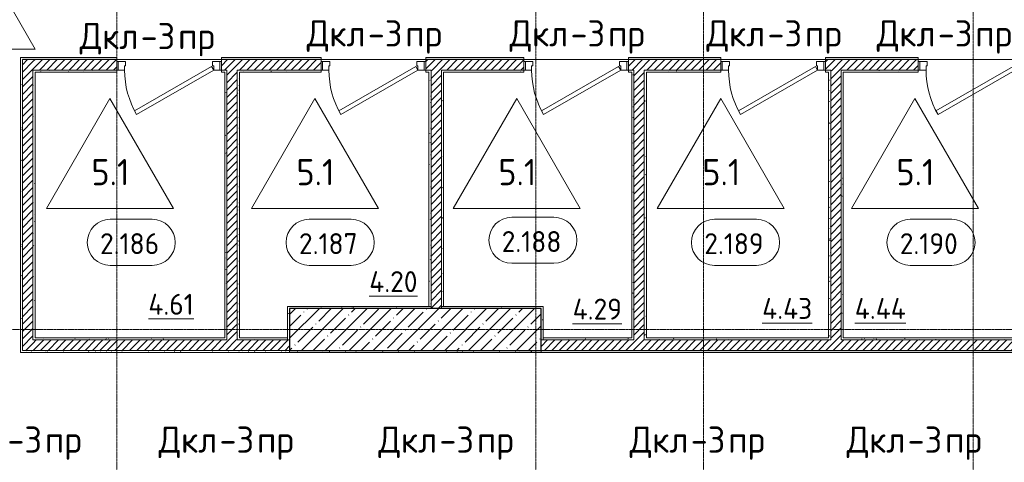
# Model space of a CAD drawing. Header units: millimetres. Extents: x -4136 to 63268, y -10605 to 130973.
# Tile 17 of 47: x 11573 to 20972, y 36233 to 40455. Entities that reach past the tile are written whole.
import ezdxf

# ---------------------------------------------------------------- set-up
doc = ezdxf.new("R2010")
doc.units = ezdxf.units.MM
doc.linetypes.add('4_ Штрихпунктир_ 10 х 2 мм', pattern=[14, 10, -2, 0, -2])
for name, color, linetype, lineweight in [('A-AREA-IDEN', 7, 'Continuous', 5), ('A-DOOR', 7, 'Continuous', 13), ('A-DOOR-FRAM', 7, 'Continuous', 13), ('A-DOOR-IDEN', 7, 'Continuous', 5), ('A-FLOR', 7, 'Continuous', 13), ('A-FLOR-IDEN', 7, 'Continuous', 5), ('A-WALL', 7, 'Continuous', 13), ('A-WALL-PATT', 7, 'Continuous', 13), ('I-WALL', 7, 'Continuous', 13), ('S-COLS', 7, 'Continuous', 25), ('S-GRID', 7, 'Continuous', 5)]:
    doc.layers.add(name, color=color, linetype=linetype, lineweight=lineweight)
doc.styles.add('GOST Common_2', font='GOST_Common.ttf', dxfattribs={"height": 250})
doc.styles.add('GOST Common_3', font='GOST_Common.ttf', dxfattribs={"height": 200})
pattern_1 = [(0, (0, 0), (203.2, 50.8), [3.353, -149.047, 3.353, -149.047, -812.8]), (0, (0, 0), (203.2, 50.8), [-304.8, 3.353, -301.447, 3.353, -149.047, -355.6]), (0, (0, 0), (203.2, 50.8), [-762, 3.353, -98.247, 3.353, -250.647]), (120, (76.2, 25.4), (-145.59409, 150.57636), [3.353, -149.047, 3.353, -149.047, -812.8]), (120, (76.2, 25.4), (-145.59409, 150.57636), [-304.8, 3.353, -301.447, 3.353, -149.047, -355.6]), (120, (76.2, 25.4), (-145.59409, 150.57636), [-762, 3.353, -98.247, 3.353, -250.647]), (240, (101.6, 127), (-57.60591, -201.37636), [3.353, -149.047, 3.353, -149.047, -812.8]), (240, (101.6, 127), (-57.60591, -201.37636), [-304.8, 3.353, -301.447, 3.353, -149.047, -355.6]), (240, (101.6, 127), (-57.60591, -201.37636), [-762, 3.353, -98.247, 3.353, -250.647])]
pattern_2 = [(45, (0, 0), (-35.35534, 35.35534), [])]

# ---------------------------------------------------------------- blocks, each defined once
blk = doc.blocks.new('Наметкина 10_РД_АР_П_Отделка_R21_rvt-1--02_Подвал_МП_часть А')
at = {"layer": 'A-WALL-PATT', "lineweight": 5}
h = blk.add_hatch(dxfattribs=at)
h.set_pattern_fill('FP_16', color=256, style=0, pattern_type=2)
h.set_pattern_definition(pattern_1)
h.paths.add_polyline_path([(11580, 37300), (11600, 37300), (11600, 40095), (11580, 40095), (11580, 37557.5)])
h = blk.add_hatch(dxfattribs=at)
h.set_pattern_fill('FP_16', color=256, style=0, pattern_type=2)
h.set_pattern_definition(pattern_1)
h.paths.add_polyline_path([(23370, 40075), (23370, 40095), (23100, 40095), (23100, 40075), (23350, 40075)])
h.paths.add_polyline_path([(21745.7, 40075), (22100, 40075), (22100, 40095), (21150, 40095), (21150, 40075)])
h.paths.add_polyline_path([(20025.4, 40075), (20150, 40075), (20150, 40095), (19265, 40095), (19265, 40075)])
h.paths.add_polyline_path([(18265, 40075), (18265, 40095), (17385, 40095), (17385, 40075)])
h.paths.add_polyline_path([(11600, 40075), (12500, 40075), (12500, 40095), (11600, 40095)])
h.paths.add_polyline_path([(14450, 40075), (14450, 40095), (13500, 40095), (13500, 40075)])
h.paths.add_polyline_path([(16385, 40075), (16385, 40095), (15450, 40095), (15450, 40075)])
h = blk.add_hatch(dxfattribs=at)
h.set_pattern_fill('FP_16', color=256, style=0, pattern_type=2)
h.set_pattern_definition(pattern_1)
h.paths.add_polyline_path([(13530, 39955), (13550, 39955), (13550, 39975), (13500, 39975), (13500, 39955)])
h.paths.add_polyline_path([(12500, 39955), (12500, 39975), (11700, 39975), (11700, 39955), (11720, 39955)])
h = blk.add_hatch(dxfattribs=at)
h.set_pattern_fill('FP_16', color=256, style=0, pattern_type=2)
h.set_pattern_definition(pattern_1)
h.paths.add_polyline_path([(11720, 37420), (11720, 39955), (11700, 39955), (11700, 37420)])
h = blk.add_hatch(dxfattribs=at)
h.set_pattern_fill('FP_16', color=256, style=0, pattern_type=2)
h.set_pattern_definition(pattern_1)
h.paths.add_polyline_path([(13550, 37420), (13550, 39955), (13530, 39955), (13530, 37420)])
h = blk.add_hatch(dxfattribs=at)
h.set_pattern_fill('FP_16', color=256, style=0, pattern_type=2)
h.set_pattern_definition(pattern_1)
h.paths.add_polyline_path([(15480, 39955), (15500, 39955), (15500, 39975), (15450, 39975), (15450, 39955)])
h.paths.add_polyline_path([(14450, 39955), (14450, 39975), (13650, 39975), (13650, 39955), (13670, 39955)])
h = blk.add_hatch(dxfattribs=at)
h.set_pattern_fill('FP_16', color=256, style=0, pattern_type=2)
h.set_pattern_definition(pattern_1)
h.paths.add_polyline_path([(13670, 37400), (13670, 39955), (13650, 39955), (13650, 37400)])
h = blk.add_hatch(dxfattribs=at)
h.set_pattern_fill('FP_16', color=256, style=0, pattern_type=2)
h.set_pattern_definition(pattern_1)
h.paths.add_polyline_path([(15500, 37720), (15500, 39955), (15480, 39955), (15480, 37720)])
h = blk.add_hatch(dxfattribs=at)
h.set_pattern_fill('FP_16', color=256, style=0, pattern_type=2)
h.set_pattern_definition(pattern_1)
h.paths.add_polyline_path([(15600, 37720), (15620, 37720), (15620, 39975), (15600, 39975), (15600, 39086.2)])
h = blk.add_hatch(dxfattribs=at)
h.set_pattern_fill('FP_16', color=256, style=0, pattern_type=2)
h.set_pattern_definition(pattern_1)
h.paths.add_polyline_path([(17415, 39955), (17435, 39955), (17435, 39975), (17385, 39975), (17385, 39955)])
h.paths.add_polyline_path([(16385, 39955), (16385, 39975), (15620, 39975), (15620, 39955)])
h = blk.add_hatch(dxfattribs=at)
h.set_pattern_fill('FP_16', color=256, style=0, pattern_type=2)
h.set_pattern_definition(pattern_1)
h.paths.add_polyline_path([(17435, 37420), (17435, 39955), (17415, 39955), (17415, 37420)])
h = blk.add_hatch(dxfattribs=at)
h.set_pattern_fill('FP_16', color=256, style=0, pattern_type=2)
h.set_pattern_definition(pattern_1)
h.paths.add_polyline_path([(19315, 39955), (19315, 39975), (19265, 39975), (19265, 39955), (19295, 39955)])
h.paths.add_polyline_path([(18265, 39955), (18265, 39975), (17535, 39975), (17535, 39955), (17555, 39955)])
h = blk.add_hatch(dxfattribs=at)
h.set_pattern_fill('FP_16', color=256, style=0, pattern_type=2)
h.set_pattern_definition(pattern_1)
h.paths.add_polyline_path([(17555, 37400), (17555, 39955), (17535, 39955), (17535, 37400)])
h = blk.add_hatch(dxfattribs=at)
h.set_pattern_fill('FP_16', color=256, style=0, pattern_type=2)
h.set_pattern_definition(pattern_1)
h.paths.add_polyline_path([(19315, 37420), (19315, 39955), (19295, 39955), (19295, 37420)])
h = blk.add_hatch(dxfattribs=at)
h.set_pattern_fill('FP_16', color=256, style=0, pattern_type=2)
h.set_pattern_definition(pattern_1)
h.paths.add_polyline_path([(21200, 39955), (21200, 39975), (21150, 39975), (21150, 39955), (21180, 39955)])
h.paths.add_polyline_path([(19415, 39955), (20150, 39955), (20150, 39975), (19415, 39975)])
h = blk.add_hatch(dxfattribs=at)
h.set_pattern_fill('FP_16', color=256, style=0, pattern_type=2)
h.set_pattern_definition(pattern_1)
h.paths.add_polyline_path([(19435, 37420), (19435, 39955), (19415, 39955), (19415, 37420)])
h = blk.add_hatch(dxfattribs=at)
h.set_pattern_fill('FP_16', color=256, style=0, pattern_type=2)
h.set_pattern_definition(pattern_1)
h.paths.add_polyline_path([(14130, 37400), (14150, 37400), (14150, 37720), (14130, 37720), (14130, 37557.5)])
h = blk.add_hatch(dxfattribs=at)
h.set_pattern_fill('FP_16', color=256, style=0, pattern_type=2)
h.set_pattern_definition(pattern_1)
h.paths.add_polyline_path([(15500, 37700), (15500, 37720), (14150, 37720), (14150, 37700), (14864.3, 37700)])
h = blk.add_hatch(dxfattribs=at)
h.set_pattern_fill('FP_16', color=256, style=0, pattern_type=2)
h.set_pattern_definition(pattern_1)
h.paths.add_polyline_path([(16550, 37700), (16550, 37720), (15600, 37720), (15600, 37700)])
h = blk.add_hatch(dxfattribs=at)
h.set_pattern_fill('FP_16', color=256, style=0, pattern_type=2)
h.set_pattern_definition(pattern_1)
h.paths.add_polyline_path([(16550, 37400), (16570, 37400), (16570, 37720), (16550, 37720), (16550, 37557.5)])
h = blk.add_hatch(dxfattribs=at)
h.set_pattern_fill('FP_16', color=256, style=0, pattern_type=2)
h.set_pattern_definition(pattern_1)
h.paths.add_polyline_path([(13144, 37400), (13550, 37400), (13550, 37420), (11700, 37420), (11700, 37400), (12283.8, 37400)])
h = blk.add_hatch(dxfattribs=at)
h.set_pattern_fill('FP_16', color=256, style=0, pattern_type=2)
h.set_pattern_definition(pattern_1)
h.paths.add_polyline_path([(14130, 37400), (14130, 37420), (13670, 37420), (13670, 37400), (14004.1, 37400)])
h = blk.add_hatch(dxfattribs=at)
h.set_pattern_fill('FP_16', color=256, style=0, pattern_type=2)
h.set_pattern_definition(pattern_1)
h.paths.add_polyline_path([(17435, 37400), (17435, 37420), (16570, 37420), (16570, 37400), (16584.7, 37400)])
h = blk.add_hatch(dxfattribs=at)
h.set_pattern_fill('FP_16', color=256, style=0, pattern_type=2)
h.set_pattern_definition(pattern_1)
h.paths.add_polyline_path([(19315, 37400), (19315, 37420), (17555, 37420), (17555, 37400), (19165.2, 37400)])
h = blk.add_hatch(dxfattribs=at)
h.set_pattern_fill('FP_16', color=256, style=0, pattern_type=2)
h.set_pattern_definition(pattern_1)
h.paths.add_polyline_path([(20885.6, 37400), (21200, 37400), (21200, 37420), (19415, 37420), (19415, 37400), (20025.4, 37400)])
h = blk.add_hatch(dxfattribs=at)
h.set_pattern_fill('FP_16', color=256, style=0, pattern_type=2)
h.set_pattern_definition(pattern_1)
h.paths.add_polyline_path([(14150, 37280), (14150, 37300), (11580, 37300), (11580, 37280), (14004.1, 37280)])
h = blk.add_hatch(dxfattribs=at)
h.set_pattern_fill('FP_16', color=256, style=0, pattern_type=2)
h.set_pattern_definition(pattern_1)
h.paths.add_polyline_path([(16550, 37280), (16550, 37300), (14150, 37300), (14150, 37280), (14864.3, 37280)])
h = blk.add_hatch(dxfattribs=at)
h.set_pattern_fill('FP_16', color=256, style=0, pattern_type=2)
h.set_pattern_definition(pattern_1)
h.paths.add_polyline_path([(23370, 37280), (23370, 37300), (16550, 37300), (16550, 37280), (22605.9, 37280)])
at = {"layer": 'A-WALL'}
for p, q in [((11600, 40095), (11580, 40095)), ((11580, 40095), (11580, 37300)), ((12500, 40095), (11600, 40095)), ((11600, 40075), (12500, 40075)), ((11600, 37300), (11600, 40075)), ((12500, 40075), (12500, 40095)), ((14450, 40095), (13500, 40095)), ((13500, 40095), (13500, 40075)), ((13500, 40075), (14450, 40075)), ((14450, 40075), (14450, 40095)), ((16385, 40095), (15450, 40095)), ((15450, 40095), (15450, 40075)), ((15450, 40075), (16385, 40075)), ((16385, 40075), (16385, 40095)), ((18265, 40095), (17385, 40095)), ((17385, 40095), (17385, 40075)), ((17385, 40075), (18265, 40075)), ((18265, 40075), (18265, 40095)), ((20150, 40095), (19265, 40095)), ((19265, 40095), (19265, 40075)), ((19265, 40075), (20150, 40075)), ((20150, 40075), (20150, 40095)), ((12500, 39975), (11700, 39975)), ((11700, 39975), (11700, 39955)), ((11700, 39955), (11700, 37420)), ((11720, 39955), (12500, 39955)), ((11720, 37420), (11720, 39955)), ((12500, 39955), (12500, 39975)), ((13550, 39975), (13500, 39975)), ((13500, 39975), (13500, 39955)), ((13500, 39955), (13530, 39955)), ((13530, 39955), (13530, 37420)), ((13550, 39955), (13550, 39975)), ((13550, 37420), (13550, 39955)), ((14450, 39975), (13650, 39975)), ((13650, 39975), (13650, 39955)), ((13650, 39955), (13650, 37400)), ((13670, 39955), (14450, 39955)), ((13670, 37420), (13670, 39955)), ((14450, 39955), (14450, 39975)), ((15500, 39975), (15450, 39975)), ((15450, 39975), (15450, 39955)), ((15450, 39955), (15480, 39955)), ((15480, 39955), (15480, 37720)), ((15500, 39955), (15500, 39975)), ((15500, 37720), (15500, 39955)), ((15600, 39975), (15600, 37720)), ((15620, 39975), (15600, 39975)), ((16385, 39975), (15620, 39975)), ((15620, 37720), (15620, 39955)), ((15620, 39955), (16385, 39955)), ((16385, 39955), (16385, 39975)), ((17435, 39975), (17385, 39975)), ((17385, 39975), (17385, 39955)), ((17385, 39955), (17415, 39955)), ((17415, 39955), (17415, 37420)), ((17435, 39955), (17435, 39975)), ((17435, 37420), (17435, 39955)), ((18265, 39975), (17535, 39975)), ((17535, 39975), (17535, 39955)), ((17535, 39955), (17535, 37400)), ((17555, 37420), (17555, 39955)), ((17555, 39955), (18265, 39955)), ((18265, 39955), (18265, 39975)), ((19315, 39975), (19265, 39975)), ((19265, 39975), (19265, 39955)), ((19265, 39955), (19295, 39955)), ((19295, 39955), (19295, 37420)), ((19315, 39955), (19315, 39975)), ((19315, 37420), (19315, 39955)), ((20150, 39975), (19415, 39975)), ((19415, 39975), (19415, 39955)), ((19415, 39955), (19415, 37420)), ((19435, 37420), (19435, 39955)), ((19435, 39955), (20150, 39955)), ((20150, 39955), (20150, 39975)), ((14150, 37720), (14130, 37720)), ((14130, 37720), (14130, 37400)), ((15500, 37720), (14150, 37720)), ((14150, 37400), (14150, 37700)), ((14150, 37700), (15500, 37700)), ((15480, 37720), (15500, 37720)), ((15500, 37700), (15500, 37720)), ((15600, 37720), (15620, 37720)), ((16550, 37720), (15600, 37720)), ((15600, 37720), (15600, 37700)), ((15600, 37700), (16550, 37700)), ((16570, 37720), (16550, 37720)), ((16550, 37700), (16550, 37400)), ((16570, 37400), (16570, 37720)), ((11700, 37420), (11700, 37400)), ((13530, 37420), (11720, 37420)), ((13550, 37400), (13550, 37420)), ((14130, 37420), (13670, 37420)), ((14130, 37400), (14130, 37420)), ((17415, 37420), (16570, 37420)), ((16570, 37420), (16570, 37400)), ((17435, 37400), (17435, 37420)), ((19295, 37420), (17555, 37420)), ((19315, 37400), (19315, 37420)), ((19415, 37420), (19415, 37400)), ((21180, 37420), (19435, 37420)), ((11700, 37400), (13550, 37400)), ((13650, 37400), (13670, 37400)), ((13670, 37400), (14130, 37400)), ((14130, 37400), (14150, 37400)), ((16550, 37400), (16570, 37400)), ((16570, 37400), (17435, 37400)), ((17535, 37400), (17555, 37400)), ((17555, 37400), (19315, 37400)), ((19415, 37400), (21200, 37400)), ((11580, 37300), (11580, 37280)), ((11580, 37280), (14150, 37280)), ((14150, 37300), (11600, 37300)), ((16550, 37300), (14150, 37300)), ((14150, 37300), (14150, 37280)), ((14150, 37280), (14150, 37300)), ((14150, 37280), (16550, 37280)), ((23350, 37300), (16550, 37300)), ((16550, 37300), (16550, 37280)), ((16550, 37280), (16550, 37300)), ((16550, 37280), (23370, 37280))]:
    blk.add_line(p, q, dxfattribs=at)
blk = doc.blocks.new('АР_Дверь однопольная - 1000х2100h_850__Кладовая-4627048--02_Подвал_МП_часть А')
at = {"layer": 'A-DOOR'}
for p, q in [((311.1, 475), (-425, 50)), ((331.1, 440.4), (311.1, 475)), ((-405, 15.4), (331.1, 440.4)), ((-425, 50), (-405, 15.4))]:
    blk.add_line(p, q, dxfattribs=at)
at = {"layer": 'A-DOOR', "lineweight": 5}
blk.add_arc((-425, 50), 850, 360, 30, dxfattribs=at)
at = {"layer": 'A-DOOR-FRAM'}
for p, q in [((-485, 50), (-500, 50)), ((-425, 50), (-485, 50)), ((-485, 50), (-485, -30)), ((-425, 10), (-425, 50)), ((-415, 10), (-425, 10)), ((-415, -30), (-415, 10)), ((425, 10), (415, 10)), ((415, 10), (415, -30)), ((485, 50), (425, 50)), ((425, 50), (425, 10)), ((485, -30), (485, 50)), ((485, 50), (500, 50)), ((-485, -30), (-500, -30)), ((-485, -30), (-415, -30)), ((415, -30), (485, -30)), ((485, -30), (500, -30))]:
    blk.add_line(p, q, dxfattribs=at)
blk = doc.blocks.new('Марка помещения _Номер_ - 2 мм-68851--02_Подвал_МП_часть А')
at = {"layer": 'A-AREA-IDEN'}
for p, q in [((-2.027, 2.21), (1.973, 2.21)), ((-2.027, -2.19), (1.973, -2.19))]:
    blk.add_line(p, q, dxfattribs=at)
for centre, start, end in [((-2.027, 0.01), 90, 270), ((1.973, 0.01), 270, 90)]:
    blk.add_arc(centre, 2.2, start, end, dxfattribs=at)
blk = doc.blocks.new('Марка полов - Марка полов-4106608--02_Подвал_МП_часть А')
at = {"layer": 'A-FLOR-IDEN'}
for p, q in [((0, 7), (-6.062, -3.5)), ((6.062, -3.5), (0, 7)), ((-6.062, -3.5), (6.062, -3.5))]:
    blk.add_line(p, q, dxfattribs=at)

msp = doc.modelspace()

# ---------------------------------------------------------------- hatches: boundary and pattern name
at = {"layer": 'A-WALL-PATT', "lineweight": 5}
h = msp.add_hatch(dxfattribs=at)
h.set_pattern_fill('FP_2', color=256, style=0, pattern_type=2)
h.set_pattern_definition(pattern_2)
h.paths.add_polyline_path([(11600, 37300), (11700, 37300), (11700, 40075), (11600, 40075), (11600, 37557.507358)])
h = msp.add_hatch(dxfattribs=at)
h.set_pattern_fill('FP_2', color=256, style=0, pattern_type=2)
h.set_pattern_definition(pattern_2)
h.paths.add_polyline_path([(21745.739153, 39975), (22100, 39975), (22100, 40075), (21150, 40075), (21150, 39975), (21300, 39975)])
h.paths.add_polyline_path([(23250, 39975), (23250, 40075), (23100, 40075), (23100, 39975)])
h.paths.add_polyline_path([(15500, 39975), (16385, 39975), (16385, 40075), (15450, 40075), (15450, 39975)])
h.paths.add_polyline_path([(18265, 39975), (18265, 40075), (17385, 40075), (17385, 39975), (17535, 39975)])
h.paths.add_polyline_path([(20150, 39975), (20150, 40075), (19265, 40075), (19265, 39975), (20025.384868, 39975)])
h.paths.add_polyline_path([(14450, 39975), (14450, 40075), (13500, 40075), (13500, 39975), (13650, 39975)])
h.paths.add_polyline_path([(11700, 39975), (12500, 39975), (12500, 40075), (11700, 40075)])
h = msp.add_hatch(dxfattribs=at)
h.set_pattern_fill('FP_2', color=256, style=0, pattern_type=2)
h.set_pattern_definition(pattern_2)
h.paths.add_polyline_path([(13650, 37400), (13650, 39975), (13550, 39975), (13550, 37400)])
h = msp.add_hatch(dxfattribs=at)
h.set_pattern_fill('FP_2', color=256, style=0, pattern_type=2)
h.set_pattern_definition(pattern_2)
h.paths.add_polyline_path([(15600, 37700), (15600, 39975), (15500, 39975), (15500, 37700)])
h = msp.add_hatch(dxfattribs=at)
h.set_pattern_fill('FP_2', color=256, style=0, pattern_type=2)
h.set_pattern_definition(pattern_2)
h.paths.add_polyline_path([(17535, 37400), (17535, 39975), (17435, 39975), (17435, 37400)])
h = msp.add_hatch(dxfattribs=at)
h.set_pattern_fill('FP_2', color=256, style=0, pattern_type=2)
h.set_pattern_definition(pattern_2)
h.paths.add_polyline_path([(19415, 37400), (19415, 39975), (19315, 39975), (19315, 37400)])
h = msp.add_hatch(dxfattribs=at)
h.set_pattern_fill('FP_2', color=256, style=0, pattern_type=2)
h.set_pattern_definition(pattern_2)
h.paths.add_polyline_path([(14150, 37300), (14150, 37400), (11700, 37400), (11700, 37300), (14004.14487, 37300)])
h = msp.add_hatch(dxfattribs=at)
h.set_pattern_fill('FP_2', color=256, style=0, pattern_type=2)
h.set_pattern_definition(pattern_2)
h.paths.add_polyline_path([(21745.739153, 37300), (23350, 37300), (23350, 37400), (16550, 37400), (16550, 37300), (20885.56201, 37300)])
at = {"layer": 'S-COLS', "lineweight": 5}
h = msp.add_hatch(dxfattribs=at)
h.set_pattern_fill('FP_3', color=256, style=0, pattern_type=2)
h.set_pattern_definition([(45, (0, 0), (-114.04925, 114.04925), []), (45, (114.05, 0), (-114.04925, 114.04925), [201.612, -40.322, 3.353, -36.97])])
h.paths.add_polyline_path([(16550, 37300), (16550, 37700), (14150, 37700), (14150, 37300), (14864.322013, 37300)])

# ---------------------------------------------------------------- linework, layer by layer
at = {"layer": 'A-FLOR'}
for p, q in [((12500, 40075), (13500, 40075)), ((14450, 40075), (15450, 40075)), ((16385, 40075), (17385, 40075)), ((18265, 40075), (19265, 40075)), ((20150, 40075), (21150, 40075))]:
    msp.add_line(p, q, dxfattribs=at)
at = {"layer": 'I-WALL'}
for p, q in [((11600, 40075), (11600, 37300)), ((12500, 40075), (11600, 40075)), ((12500, 39975), (12500, 40075)), ((14450, 40075), (13500, 40075)), ((13500, 40075), (13500, 39975)), ((14450, 39975), (14450, 40075)), ((16385, 40075), (15450, 40075)), ((15450, 40075), (15450, 39975)), ((16385, 39975), (16385, 40075)), ((18265, 40075), (17385, 40075)), ((17385, 40075), (17385, 39975)), ((18265, 39975), (18265, 40075)), ((20150, 40075), (19265, 40075)), ((19265, 40075), (19265, 39975)), ((20150, 39975), (20150, 40075)), ((11700, 37400), (11700, 39975)), ((11700, 39975), (12500, 39975)), ((13500, 39975), (13550, 39975)), ((13550, 39975), (13550, 37400)), ((13650, 39975), (14450, 39975)), ((13650, 37400), (13650, 39975)), ((15450, 39975), (15500, 39975)), ((15500, 39975), (15500, 37700)), ((15600, 39975), (16385, 39975)), ((15600, 37700), (15600, 39975)), ((17385, 39975), (17435, 39975)), ((17435, 39975), (17435, 37400)), ((17535, 39975), (18265, 39975)), ((17535, 37400), (17535, 39975)), ((19265, 39975), (19315, 39975)), ((19315, 39975), (19315, 37400)), ((19415, 39975), (20150, 39975)), ((19415, 37400), (19415, 39975)), ((15500, 37700), (15600, 37700)), ((13550, 37400), (11700, 37400)), ((14150, 37400), (13650, 37400)), ((14150, 37300), (14150, 37400)), ((17435, 37400), (16550, 37400)), ((16550, 37400), (16550, 37300)), ((19315, 37400), (17535, 37400)), ((21200, 37400), (19415, 37400)), ((11600, 37300), (14150, 37300)), ((16550, 37300), (23350, 37300))]:
    msp.add_line(p, q, dxfattribs=at)
at = {"layer": 'S-COLS'}
for p, q in [((16550, 37700), (14150, 37700)), ((14150, 37700), (14150, 37300)), ((16550, 37300), (16550, 37700)), ((14150, 37300), (16550, 37300))]:
    msp.add_line(p, q, dxfattribs=at)
at = {"layer": 'S-GRID', "linetype": '4_ Штрихпунктир_ 10 х 2 мм'}
for p, q in [((16500, 31375.395721), (16500, 100620.828093)), ((20675, 31375.395721), (20675, 100620.828093)), ((12500, 31375.395721), (12500, 60921.15283)), ((18100, 31375.395721), (18100, 60921.15283)), ((38983.503377, 37500), (-2313.623038, 37500))]:
    msp.add_line(p, q, dxfattribs=at)

# ---------------------------------------------------------------- block references
at = {"lineweight": 5}
msp.add_blockref('Наметкина 10_РД_АР_П_Отделка_R21_rvt-1--02_Подвал_МП_часть А', (0, 0), dxfattribs=at)
at = {"layer": 'A-AREA-IDEN', "xscale": 99.99999999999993, "yscale": 99.99999999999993, "zscale": 99.99999999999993}
for p in [(12640.869647, 38330.115561), (14539.712219, 38330.115561), (16474.712219, 38350.115561), (18408.460543, 38330.115561), (20274.712219, 38330.115561)]:
    msp.add_blockref('Марка помещения _Номер_ - 2 мм-68851--02_Подвал_МП_часть А', p, dxfattribs=at)
at = {"layer": 'A-DOOR', "rotation": 180}
for p in [(13000, 40025), (14950, 40025), (16885, 40025), (18765, 40025), (20650, 40025)]:
    msp.add_blockref('АР_Дверь однопольная - 1000х2100h_850__Кладовая-4627048--02_Подвал_МП_часть А', p, dxfattribs=at)
at = {"layer": 'A-FLOR-IDEN', "xscale": 99.99999999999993, "yscale": 99.99999999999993, "zscale": 99.99999999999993}
for p in [(11115.960674, 40525), (12434.380114, 39003.956059), (14391.289645, 39003.956059), (16318.546756, 39003.956059), (18265.665822, 39003.956059), (20118.179795, 39003.956059)]:
    msp.add_blockref('Марка полов - Марка полов-4106608--02_Подвал_МП_часть А', p, dxfattribs=at)

# ---------------------------------------------------------------- texts
at = {"layer": 'A-AREA-IDEN', "char_height": 200, "attachment_point": 1, "style": 'GOST Common_3'}
for s, insert, width in [('2.188', (16174.198022, 38438.858743), 721.51875), ('2.186', (12340.355451, 38418.858743), 721.51875), ('2.187', (14239.198022, 38418.858743), 721.51875), ('2.189', (18107.946347, 38418.858743), 721.51875), ('2.190', (19974.198022, 38418.858743), 721.51875), ('\\L4.20', (14910.043469, 38056.669936), 625.31625), ('\\L4.61', (12801.493637, 37840.765781), 569.198125), ('\\L4.29', (16851.636045, 37794.604446), 625.31625), ('\\L4.43', (18660.791793, 37800.765781), 641.35), ('\\L4.44', (19544.684852, 37800.765781), 673.4175)]:
    msp.add_mtext(s, dxfattribs=dict(at, insert=insert, width=width))
at = {"layer": 'A-DOOR-IDEN', "char_height": 250, "attachment_point": 1, "style": 'GOST Common_2'}
for s, insert, width in [('Дкл', (12145.663346, 40424.16606), 705.485), ('-3', (12727.746679, 40424.16606), 432.91125), ('Дкл', (14314.140906, 40449.648104), 705.485), ('-3', (14896.224239, 40449.648104), 432.91125), ('Дкл', (16249.140906, 40449.648104), 705.485), ('-3', (16831.224239, 40449.648104), 432.91125), ('Дкл', (18129.140906, 40449.648104), 705.485), ('-3', (18711.224239, 40449.648104), 432.91125), ('Дкл', (19754.96591, 40449.648104), 705.485), ('-3', (20337.049243, 40449.648104), 432.91125), ('пр', (13084.934179, 40424.16606), 432.91125), ('пр', (15253.411739, 40449.648104), 432.91125), ('пр', (17188.411739, 40449.648104), 432.91125), ('пр', (19068.411739, 40449.648104), 432.91125), ('пр', (20694.236743, 40449.648104), 432.91125), ('-3', (11456.088493, 36574.648104), 432.91125), ('Дкл', (12898.640906, 36574.648104), 705.485), ('-3', (13480.724239, 36574.648104), 432.91125), ('Дкл', (14997.507428, 36574.648104), 705.485), ('-3', (15579.590761, 36574.648104), 432.91125), ('Дкл', (17396.145852, 36574.648104), 705.485), ('-3', (17978.229185, 36574.648104), 432.91125), ('Дкл', (19466.679795, 36574.648104), 705.485), ('-3', (20048.763129, 36574.648104), 432.91125), ('пр', (11813.275993, 36574.648104), 432.91125), ('пр', (13837.911739, 36574.648104), 432.91125), ('пр', (15936.778261, 36574.648104), 432.91125), ('пр', (18335.416685, 36574.648104), 432.91125), ('пр', (20405.950629, 36574.648104), 432.91125)]:
    msp.add_mtext(s, dxfattribs=dict(at, insert=insert, width=width))
at = {"layer": 'A-FLOR-IDEN', "char_height": 250, "width": 456.961875, "attachment_point": 1, "style": 'GOST Common_2'}
for insert in [(12258.003831, 39126.017731), (14214.913362, 39126.017731), (16142.170473, 39126.017731), (18089.289539, 39126.017731), (19941.803512, 39126.017731)]:
    msp.add_mtext('5.1', dxfattribs=dict(at, insert=insert))

doc.saveas('drawing.dxf')
